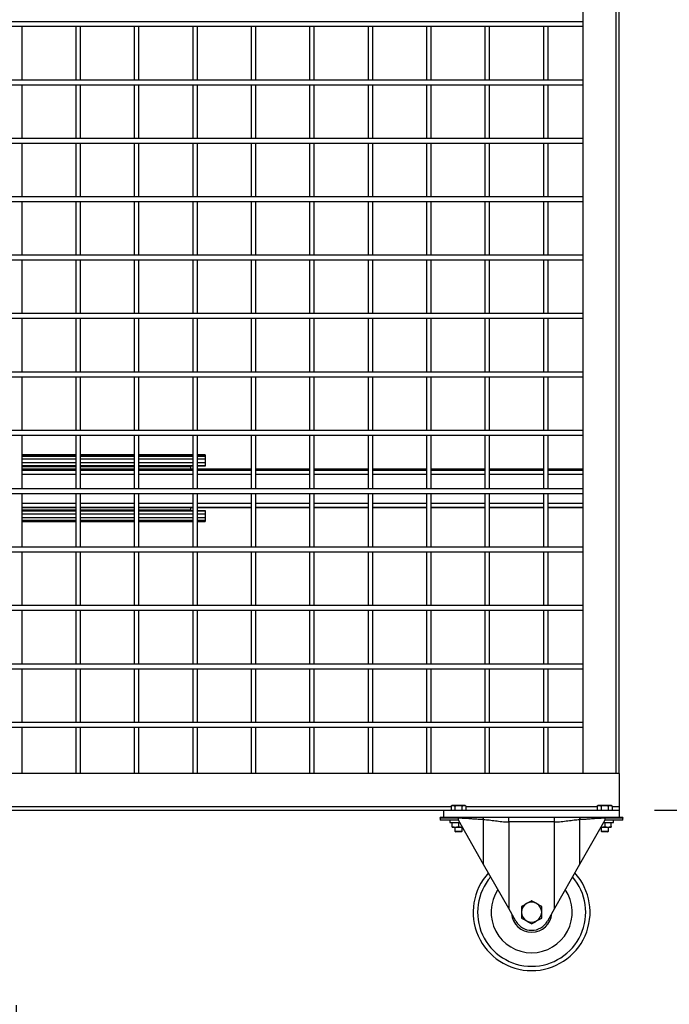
# Model space of a CAD drawing. Header units: inches. Extents: x 0.2 to 10.8, y 0.2 to 8.2.
# Tile 9 of 42: x 3.7 to 4.6, y 2 to 3.4. Entities that reach past the tile are written whole.
import ezdxf

# ---------------------------------------------------------------- set-up
doc = ezdxf.new("R2010")
doc.units = ezdxf.units.IN
doc.header["$MEASUREMENT"] = 0
doc.layers.add('DIMENSIONS', color=140, linetype='Continuous', lineweight=25)
doc.styles.add('SLDTEXTSTYLE0', font='TXT', dxfattribs={"width": 0.7})
doc.dimstyles.new('SLDDIMSTYLE0', dxfattribs={"dimtxt": 0.084961, "dimasz": 0.13, "dimexe": 0, "dimexo": 0.0625, "dimgap": 0.02124, "dimtad": 0, "dimtih": 1, "dimtoh": 1, "dimlfac": 24, "dimrnd": 1e-09, "dimzin": 12, "dimdsep": 46, "dimtxsty": 'SLDTEXTSTYLE0', "dimsah": 1, "dimcen": 0.09, "dimadec": 0, "dimazin": 3, "dimtfac": 1, "dimtofl": 0, "dimtmove": 0, "dimatfit": 3, "dimfxl": 0, "dimfrac": 2, "dimtolj": 1, "dimtzin": 12, "dimarcsym": 0})
doc.dimstyles.new('SLDDIMSTYLE1', dxfattribs={"dimtxt": 0.084961, "dimasz": 0.13, "dimexe": 0, "dimexo": 0.0625, "dimgap": 0.02124, "dimtad": 0, "dimtih": 1, "dimtoh": 1, "dimlfac": 24, "dimrnd": 1e-09, "dimzin": 4, "dimdsep": 46, "dimtxsty": 'SLDTEXTSTYLE0', "dimsah": 1, "dimcen": 0.09, "dimadec": 0, "dimazin": 1, "dimtfac": 1, "dimtmove": 0, "dimatfit": 0, "dimfxl": 0, "dimfrac": 2, "dimtolj": 1, "dimtzin": 12, "dimarcsym": 0})

# ---------------------------------------------------------------- blocks, each defined once
blk = doc.blocks.new('_D')
at = {"layer": 'DIMENSIONS'}
for p, q in [((4.6236, 5.0463), (5.124, 5.0463)), ((4.999, 5.0463), (4.999, 3.823)), ((4.8021, 3.669), (4.7736, 3.669)), ((4.7736, 3.669), (4.7736, 3.5339)), ((5.1959, 3.669), (5.2245, 3.669)), ((5.2245, 3.669), (5.2245, 3.5339)), ((4.7736, 3.5339), (4.8021, 3.5339)), ((5.2245, 3.5339), (5.1959, 3.5339)), ((4.999, 2.2955), (4.999, 3.5149)), ((4.6236, 2.2955), (5.124, 2.2955))]:
    blk.add_line(p, q, dxfattribs=at)
for points in [[(4.999, 5.0463), (4.979, 4.9163), (5.019, 4.9163)], [(4.999, 2.2955), (5.019, 2.4255), (4.979, 2.4255)]]:
    blk.add_solid(points, dxfattribs=at)
at = {"layer": 'DIMENSIONS', "char_height": 0.08333, "attachment_point": 1, "style": 'SLDTEXTSTYLE0'}
for s, insert in [('66.02', (4.8374, 3.7954)), ('1676.9', (4.8021, 3.6414))]:
    blk.add_mtext(s, dxfattribs=dict(at, insert=insert))
blk = doc.blocks.new('_D_4')
at = {"layer": 'DIMENSIONS'}
for p, q in [((3.4009, 2.0171), (3.4009, 1.7484)), ((3.7134, 2.0171), (3.7134, 1.7484)), ((3.4009, 1.8734), (3.1509, 1.8734)), ((3.7134, 1.8734), (3.9325, 1.8734)), ((4.0477, 1.8734), (4.0191, 1.8734)), ((4.0191, 1.8734), (4.0191, 1.7384)), ((4.3708, 1.8734), (4.3993, 1.8734)), ((4.3993, 1.8734), (4.3993, 1.7384)), ((4.0191, 1.7384), (4.0477, 1.7384)), ((4.3993, 1.7384), (4.3708, 1.7384))]:
    blk.add_line(p, q, dxfattribs=at)
for points in [[(3.4009, 1.8734), (3.2709, 1.8934), (3.2709, 1.8534)], [(3.7134, 1.8734), (3.8434, 1.8534), (3.8434, 1.8934)]]:
    blk.add_solid(points, dxfattribs=at)
at = {"layer": 'DIMENSIONS', "char_height": 0.08333, "attachment_point": 1, "style": 'SLDTEXTSTYLE0'}
for s, insert in [('7.50', (4.083, 1.9998)), ('190.5', (4.0477, 1.8458))]:
    blk.add_mtext(s, dxfattribs=dict(at, insert=insert))
blk = doc.blocks.new('_D_5')
at = {"layer": 'DIMENSIONS'}
for p, q in [((3.7134, 2.0171), (3.7134, 1.3894)), ((5.4322, 2.0171), (5.4322, 1.3894)), ((3.7134, 1.5144), (4.3208, 1.5144)), ((4.4359, 1.5144), (4.4074, 1.5144)), ((4.4074, 1.5144), (4.4074, 1.3793)), ((4.8298, 1.5144), (4.8583, 1.5144)), ((4.8583, 1.5144), (4.8583, 1.3793)), ((5.4322, 1.5144), (4.9449, 1.5144)), ((4.4074, 1.3793), (4.4359, 1.3793)), ((4.8583, 1.3793), (4.8298, 1.3793))]:
    blk.add_line(p, q, dxfattribs=at)
for points in [[(3.7134, 1.5144), (3.8434, 1.4944), (3.8434, 1.5344)], [(5.4322, 1.5144), (5.3022, 1.5344), (5.3022, 1.4944)]]:
    blk.add_solid(points, dxfattribs=at)
at = {"layer": 'DIMENSIONS', "char_height": 0.08333, "attachment_point": 1, "style": 'SLDTEXTSTYLE0'}
for s, insert in [('41.25', (4.4713, 1.6408)), ('1047.8', (4.4359, 1.4868))]:
    blk.add_mtext(s, dxfattribs=dict(at, insert=insert))

msp = doc.modelspace()

# ---------------------------------------------------------------- linework, layer by layer
for p, q in [((4.52147, 4.9942), (4.52147, 2.34758)), ((4.56875, 4.9942), (4.56875, 2.34758)), ((4.57355, 2.34758), (4.57355, 4.9942)), ((2.67772, 3.42049), (4.52147, 3.42049)), ((2.67772, 3.41383), (4.52147, 3.41383)), ((3.72199, 3.33716), (3.72199, 3.41383)), ((3.79866, 3.41383), (3.79866, 3.33716)), ((3.80532, 3.33716), (3.80532, 3.41383)), ((3.88199, 3.41383), (3.88199, 3.33716)), ((3.88866, 3.33716), (3.88866, 3.41383)), ((3.96532, 3.41383), (3.96532, 3.33716)), ((3.97199, 3.33716), (3.97199, 3.41383)), ((4.04866, 3.41383), (4.04866, 3.33716)), ((4.05532, 3.33716), (4.05532, 3.41383)), ((4.13199, 3.41383), (4.13199, 3.33716)), ((4.13866, 3.33716), (4.13866, 3.41383)), ((4.21532, 3.41383), (4.21532, 3.33716)), ((4.22199, 3.33716), (4.22199, 3.41383)), ((4.29866, 3.41383), (4.29866, 3.33716)), ((4.30532, 3.33716), (4.30532, 3.41383)), ((4.38199, 3.41383), (4.38199, 3.33716)), ((4.38866, 3.33716), (4.38866, 3.41383)), ((4.46532, 3.41383), (4.46532, 3.33716)), ((4.47199, 3.33716), (4.47199, 3.41383)), ((4.52147, 3.33716), (2.67772, 3.33716)), ((2.67772, 3.33049), (4.52147, 3.33049)), ((3.72199, 3.25383), (3.72199, 3.33049)), ((3.79866, 3.33049), (3.79866, 3.25383)), ((3.80532, 3.25383), (3.80532, 3.33049)), ((3.88199, 3.33049), (3.88199, 3.25383)), ((3.88866, 3.25383), (3.88866, 3.33049)), ((3.96532, 3.33049), (3.96532, 3.25383)), ((3.97199, 3.25383), (3.97199, 3.33049)), ((4.04866, 3.33049), (4.04866, 3.25383)), ((4.05532, 3.25383), (4.05532, 3.33049)), ((4.13199, 3.33049), (4.13199, 3.25383)), ((4.13866, 3.25383), (4.13866, 3.33049)), ((4.21532, 3.33049), (4.21532, 3.25383)), ((4.22199, 3.25383), (4.22199, 3.33049)), ((4.29866, 3.33049), (4.29866, 3.25383)), ((4.30532, 3.25383), (4.30532, 3.33049)), ((4.38199, 3.33049), (4.38199, 3.25383)), ((4.38866, 3.25383), (4.38866, 3.33049)), ((4.46532, 3.33049), (4.46532, 3.25383)), ((4.47199, 3.25383), (4.47199, 3.33049)), ((4.52147, 3.25383), (2.67772, 3.25383)), ((2.67772, 3.24716), (4.52147, 3.24716)), ((3.72199, 3.17049), (3.72199, 3.24716)), ((3.79866, 3.24716), (3.79866, 3.17049)), ((3.80532, 3.17049), (3.80532, 3.24716)), ((3.88199, 3.24716), (3.88199, 3.17049)), ((3.88866, 3.17049), (3.88866, 3.24716)), ((3.96532, 3.24716), (3.96532, 3.17049)), ((3.97199, 3.17049), (3.97199, 3.24716)), ((4.04866, 3.24716), (4.04866, 3.17049)), ((4.05532, 3.17049), (4.05532, 3.24716)), ((4.13199, 3.24716), (4.13199, 3.17049)), ((4.13866, 3.17049), (4.13866, 3.24716)), ((4.21532, 3.24716), (4.21532, 3.17049)), ((4.22199, 3.17049), (4.22199, 3.24716)), ((4.29866, 3.24716), (4.29866, 3.17049)), ((4.30532, 3.17049), (4.30532, 3.24716)), ((4.38199, 3.24716), (4.38199, 3.17049)), ((4.38866, 3.17049), (4.38866, 3.24716)), ((4.46532, 3.24716), (4.46532, 3.17049)), ((4.47199, 3.17049), (4.47199, 3.24716)), ((4.52147, 3.17049), (2.67772, 3.17049)), ((2.67772, 3.16383), (4.52147, 3.16383)), ((3.72199, 3.08716), (3.72199, 3.16383)), ((3.79866, 3.16383), (3.79866, 3.08716)), ((3.80532, 3.08716), (3.80532, 3.16383)), ((3.88199, 3.16383), (3.88199, 3.08716)), ((3.88866, 3.08716), (3.88866, 3.16383)), ((3.96532, 3.16383), (3.96532, 3.08716)), ((3.97199, 3.08716), (3.97199, 3.16383)), ((4.04866, 3.16383), (4.04866, 3.08716)), ((4.05532, 3.08716), (4.05532, 3.16383)), ((4.13199, 3.16383), (4.13199, 3.08716)), ((4.13866, 3.08716), (4.13866, 3.16383)), ((4.21532, 3.16383), (4.21532, 3.08716)), ((4.22199, 3.08716), (4.22199, 3.16383)), ((4.29866, 3.16383), (4.29866, 3.08716)), ((4.30532, 3.08716), (4.30532, 3.16383)), ((4.38199, 3.16383), (4.38199, 3.08716)), ((4.38866, 3.08716), (4.38866, 3.16383)), ((4.46532, 3.16383), (4.46532, 3.08716)), ((4.47199, 3.08716), (4.47199, 3.16383)), ((4.52147, 3.08716), (2.67772, 3.08716)), ((2.67772, 3.08049), (4.52147, 3.08049)), ((3.72199, 3.00383), (3.72199, 3.08049)), ((3.79866, 3.08049), (3.79866, 3.00383)), ((3.80532, 3.00383), (3.80532, 3.08049)), ((3.88199, 3.08049), (3.88199, 3.00383)), ((3.88866, 3.00383), (3.88866, 3.08049)), ((3.96532, 3.08049), (3.96532, 3.00383)), ((3.97199, 3.00383), (3.97199, 3.08049)), ((4.04866, 3.08049), (4.04866, 3.00383)), ((4.05532, 3.00383), (4.05532, 3.08049)), ((4.13199, 3.08049), (4.13199, 3.00383)), ((4.13866, 3.00383), (4.13866, 3.08049)), ((4.21532, 3.08049), (4.21532, 3.00383)), ((4.22199, 3.00383), (4.22199, 3.08049)), ((4.29866, 3.08049), (4.29866, 3.00383)), ((4.30532, 3.00383), (4.30532, 3.08049)), ((4.38199, 3.08049), (4.38199, 3.00383)), ((4.38866, 3.00383), (4.38866, 3.08049)), ((4.46532, 3.08049), (4.46532, 3.00383)), ((4.47199, 3.00383), (4.47199, 3.08049)), ((4.52147, 3.00383), (2.67772, 3.00383)), ((2.67772, 2.99716), (4.52147, 2.99716)), ((3.72199, 2.92049), (3.72199, 2.99716)), ((3.79866, 2.99716), (3.79866, 2.92049)), ((3.80532, 2.92049), (3.80532, 2.99716)), ((3.88199, 2.99716), (3.88199, 2.92049)), ((3.88866, 2.92049), (3.88866, 2.99716)), ((3.96532, 2.99716), (3.96532, 2.92049)), ((3.97199, 2.92049), (3.97199, 2.99716)), ((4.04866, 2.99716), (4.04866, 2.92049)), ((4.05532, 2.92049), (4.05532, 2.99716)), ((4.13199, 2.99716), (4.13199, 2.92049)), ((4.13866, 2.92049), (4.13866, 2.99716)), ((4.21532, 2.99716), (4.21532, 2.92049)), ((4.22199, 2.92049), (4.22199, 2.99716)), ((4.29866, 2.99716), (4.29866, 2.92049)), ((4.30532, 2.92049), (4.30532, 2.99716)), ((4.38199, 2.99716), (4.38199, 2.92049)), ((4.38866, 2.92049), (4.38866, 2.99716)), ((4.46532, 2.99716), (4.46532, 2.92049)), ((4.47199, 2.92049), (4.47199, 2.99716)), ((4.52147, 2.92049), (2.67772, 2.92049)), ((2.67772, 2.91383), (4.52147, 2.91383)), ((3.72199, 2.83716), (3.72199, 2.91383)), ((3.79866, 2.91383), (3.79866, 2.83716)), ((3.80532, 2.83716), (3.80532, 2.91383)), ((3.88199, 2.91383), (3.88199, 2.83716)), ((3.88866, 2.83716), (3.88866, 2.91383)), ((3.96532, 2.91383), (3.96532, 2.83716)), ((3.97199, 2.83716), (3.97199, 2.91383)), ((4.04866, 2.91383), (4.04866, 2.83716)), ((4.05532, 2.83716), (4.05532, 2.91383)), ((4.13199, 2.91383), (4.13199, 2.83716)), ((4.13866, 2.83716), (4.13866, 2.91383)), ((4.21532, 2.91383), (4.21532, 2.83716)), ((4.22199, 2.83716), (4.22199, 2.91383)), ((4.29866, 2.91383), (4.29866, 2.83716)), ((4.30532, 2.83716), (4.30532, 2.91383)), ((4.38199, 2.91383), (4.38199, 2.83716)), ((4.38866, 2.83716), (4.38866, 2.91383)), ((4.46532, 2.91383), (4.46532, 2.83716)), ((4.47199, 2.83716), (4.47199, 2.91383)), ((4.52147, 2.83716), (2.67772, 2.83716)), ((2.67772, 2.83049), (4.52147, 2.83049)), ((3.72199, 2.75383), (3.72199, 2.83049)), ((3.79866, 2.83049), (3.79866, 2.75383)), ((3.80532, 2.75383), (3.80532, 2.83049)), ((3.88199, 2.83049), (3.88199, 2.75383)), ((3.88866, 2.75383), (3.88866, 2.83049)), ((3.96532, 2.83049), (3.96532, 2.75383)), ((3.97199, 2.75383), (3.97199, 2.83049)), ((4.04866, 2.83049), (4.04866, 2.75383)), ((4.05532, 2.75383), (4.05532, 2.83049)), ((4.13199, 2.83049), (4.13199, 2.75383)), ((4.13866, 2.75383), (4.13866, 2.83049)), ((4.21532, 2.83049), (4.21532, 2.75383)), ((4.22199, 2.75383), (4.22199, 2.83049)), ((4.29866, 2.83049), (4.29866, 2.75383)), ((4.30532, 2.75383), (4.30532, 2.83049)), ((4.38199, 2.83049), (4.38199, 2.75383)), ((4.38866, 2.75383), (4.38866, 2.83049)), ((4.46532, 2.83049), (4.46532, 2.75383)), ((4.47199, 2.75383), (4.47199, 2.83049)), ((3.79866, 2.80214), (3.72199, 2.80214)), ((3.72199, 2.80063), (3.79866, 2.80063)), ((3.79866, 2.80043), (3.72199, 2.80043)), ((3.72199, 2.79677), (3.79866, 2.79677)), ((3.88199, 2.80214), (3.80532, 2.80214)), ((3.80532, 2.80063), (3.88199, 2.80063)), ((3.88199, 2.80043), (3.80532, 2.80043)), ((3.80532, 2.79677), (3.88199, 2.79677)), ((3.96532, 2.80214), (3.88866, 2.80214)), ((3.88866, 2.80063), (3.96532, 2.80063)), ((3.96532, 2.80043), (3.88866, 2.80043)), ((3.88866, 2.79677), (3.96532, 2.79677)), ((3.98303, 2.80214), (3.97199, 2.80214)), ((3.97199, 2.80063), (3.98303, 2.80063)), ((3.98303, 2.80043), (3.97199, 2.80043)), ((3.97199, 2.79677), (3.98303, 2.79677)), ((3.98303, 2.80214), (3.98303, 2.80063)), ((3.98303, 2.80063), (3.98303, 2.80043)), ((3.98303, 2.80043), (3.98303, 2.79677)), ((3.98303, 2.79677), (3.98303, 2.79085)), ((3.79866, 2.79085), (3.72199, 2.79085)), ((3.72199, 2.78716), (3.79866, 2.78716)), ((3.72199, 2.78691), (3.76892, 2.78691)), ((3.72199, 2.78588), (3.79866, 2.78588)), ((3.72199, 2.782), (3.79866, 2.782)), ((3.79866, 2.78195), (3.72199, 2.78195)), ((3.78093, 2.78588), (3.78037, 2.78716)), ((3.78051, 2.78691), (3.79866, 2.78691)), ((3.88199, 2.79085), (3.80532, 2.79085)), ((3.80532, 2.78716), (3.88199, 2.78716)), ((3.80532, 2.78691), (3.81059, 2.78691)), ((3.80532, 2.78588), (3.88199, 2.78588)), ((3.80532, 2.782), (3.88199, 2.782)), ((3.88199, 2.78195), (3.80532, 2.78195)), ((3.8226, 2.78588), (3.82204, 2.78716)), ((3.82217, 2.78691), (3.85225, 2.78691)), ((3.86426, 2.78588), (3.86371, 2.78716)), ((3.86384, 2.78691), (3.88199, 2.78691)), ((3.96532, 2.79085), (3.88866, 2.79085)), ((3.88866, 2.78716), (3.96532, 2.78716)), ((3.88866, 2.78691), (3.89392, 2.78691)), ((3.88866, 2.78588), (3.96219, 2.78588)), ((3.88866, 2.782), (3.96219, 2.782)), ((3.96532, 2.78195), (3.88866, 2.78195)), ((3.90593, 2.78588), (3.90537, 2.78716)), ((3.90551, 2.78691), (3.93559, 2.78691)), ((3.9476, 2.78588), (3.94704, 2.78716)), ((3.94717, 2.78691), (3.96532, 2.78691)), ((3.96532, 2.78621), (3.96219, 2.78621)), ((3.96219, 2.78621), (3.96219, 2.78588)), ((3.96219, 2.78588), (3.96219, 2.782)), ((3.96219, 2.782), (3.96219, 2.78195)), ((3.98303, 2.79085), (3.97199, 2.79085)), ((3.97199, 2.78716), (3.98303, 2.78716)), ((3.97199, 2.78691), (3.98303, 2.78691)), ((3.98303, 2.78621), (3.97199, 2.78621)), ((4.04866, 2.78195), (3.97199, 2.78195)), ((3.98303, 2.79085), (3.98303, 2.78716)), ((3.98303, 2.78716), (3.98303, 2.78691)), ((3.98303, 2.78663), (3.98303, 2.78621)), ((4.13199, 2.78195), (4.05532, 2.78195)), ((4.21532, 2.78195), (4.13866, 2.78195)), ((4.29866, 2.78195), (4.22199, 2.78195)), ((4.38199, 2.78195), (4.30532, 2.78195)), ((4.46532, 2.78195), (4.38866, 2.78195)), ((4.52147, 2.78195), (4.47199, 2.78195)), ((3.79866, 2.77987), (3.72199, 2.77987)), ((3.72199, 2.77476), (3.79866, 2.77476)), ((3.88199, 2.77987), (3.80532, 2.77987)), ((3.80532, 2.77476), (3.88199, 2.77476)), ((3.96532, 2.77987), (3.88866, 2.77987)), ((3.88866, 2.77476), (3.96532, 2.77476)), ((4.04866, 2.77987), (3.97199, 2.77987)), ((3.97199, 2.77476), (4.04866, 2.77476)), ((4.13199, 2.77987), (4.05532, 2.77987)), ((4.05532, 2.77476), (4.13199, 2.77476)), ((4.21532, 2.77987), (4.13866, 2.77987)), ((4.13866, 2.77476), (4.21532, 2.77476)), ((4.29866, 2.77987), (4.22199, 2.77987)), ((4.22199, 2.77476), (4.29866, 2.77476)), ((4.38199, 2.77987), (4.30532, 2.77987)), ((4.30532, 2.77476), (4.38199, 2.77476)), ((4.46532, 2.77987), (4.38866, 2.77987)), ((4.38866, 2.77476), (4.46532, 2.77476)), ((4.52147, 2.77987), (4.47199, 2.77987)), ((4.47199, 2.77476), (4.52147, 2.77476)), ((4.52147, 2.75383), (2.67772, 2.75383)), ((2.67772, 2.74716), (4.52147, 2.74716)), ((3.72199, 2.67049), (3.72199, 2.74716)), ((3.79866, 2.74716), (3.79866, 2.67049)), ((3.80532, 2.67049), (3.80532, 2.74716)), ((3.88199, 2.74716), (3.88199, 2.67049)), ((3.88866, 2.67049), (3.88866, 2.74716)), ((3.96532, 2.74716), (3.96532, 2.67049)), ((3.97199, 2.67049), (3.97199, 2.74716)), ((4.04866, 2.74716), (4.04866, 2.67049)), ((4.05532, 2.67049), (4.05532, 2.74716)), ((4.13199, 2.74716), (4.13199, 2.67049)), ((4.13866, 2.67049), (4.13866, 2.74716)), ((4.21532, 2.74716), (4.21532, 2.67049)), ((4.22199, 2.67049), (4.22199, 2.74716)), ((4.29866, 2.74716), (4.29866, 2.67049)), ((4.30532, 2.67049), (4.30532, 2.74716)), ((4.38199, 2.74716), (4.38199, 2.67049)), ((4.38866, 2.67049), (4.38866, 2.74716)), ((4.46532, 2.74716), (4.46532, 2.67049)), ((4.47199, 2.67049), (4.47199, 2.74716)), ((3.79866, 2.73289), (3.72199, 2.73289)), ((3.72199, 2.72778), (3.79866, 2.72778)), ((3.72199, 2.72728), (3.79866, 2.72728)), ((3.79866, 2.72723), (3.72199, 2.72723)), ((3.88199, 2.73289), (3.80532, 2.73289)), ((3.80532, 2.72778), (3.88199, 2.72778)), ((3.80532, 2.72728), (3.88199, 2.72728)), ((3.88199, 2.72723), (3.80532, 2.72723)), ((3.96532, 2.73289), (3.88866, 2.73289)), ((3.88866, 2.72778), (3.96532, 2.72778)), ((3.88866, 2.72728), (3.96532, 2.72728)), ((3.96219, 2.72723), (3.88866, 2.72723)), ((3.96219, 2.72728), (3.96219, 2.72723)), ((3.96219, 2.72723), (3.96219, 2.72336)), ((4.04866, 2.73289), (3.97199, 2.73289)), ((3.97199, 2.72778), (4.04866, 2.72778)), ((3.97199, 2.72728), (4.04866, 2.72728)), ((4.13199, 2.73289), (4.05532, 2.73289)), ((4.05532, 2.72778), (4.13199, 2.72778)), ((4.05532, 2.72728), (4.13199, 2.72728)), ((4.21532, 2.73289), (4.13866, 2.73289)), ((4.13866, 2.72778), (4.21532, 2.72778)), ((4.13866, 2.72728), (4.21532, 2.72728)), ((4.29866, 2.73289), (4.22199, 2.73289)), ((4.22199, 2.72778), (4.29866, 2.72778)), ((4.22199, 2.72728), (4.29866, 2.72728)), ((4.38199, 2.73289), (4.30532, 2.73289)), ((4.30532, 2.72778), (4.38199, 2.72778)), ((4.30532, 2.72728), (4.38199, 2.72728)), ((4.46532, 2.73289), (4.38866, 2.73289)), ((4.38866, 2.72778), (4.46532, 2.72778)), ((4.38866, 2.72728), (4.46532, 2.72728)), ((4.52147, 2.73289), (4.47199, 2.73289)), ((4.47199, 2.72778), (4.52147, 2.72778)), ((4.47199, 2.72728), (4.52147, 2.72728)), ((3.79866, 2.72336), (3.72199, 2.72336)), ((3.72199, 2.72233), (3.76892, 2.72233)), ((3.79866, 2.72208), (3.72199, 2.72208)), ((3.72199, 2.71838), (3.79866, 2.71838)), ((3.79866, 2.71247), (3.72199, 2.71247)), ((3.78037, 2.72208), (3.78093, 2.72336)), ((3.78051, 2.72233), (3.79866, 2.72233)), ((3.88199, 2.72336), (3.80532, 2.72336)), ((3.80532, 2.72233), (3.81059, 2.72233)), ((3.88199, 2.72208), (3.80532, 2.72208)), ((3.80532, 2.71838), (3.88199, 2.71838)), ((3.88199, 2.71247), (3.80532, 2.71247)), ((3.82204, 2.72208), (3.8226, 2.72336)), ((3.82217, 2.72233), (3.85225, 2.72233)), ((3.86371, 2.72208), (3.86426, 2.72336)), ((3.86384, 2.72233), (3.88199, 2.72233)), ((3.96219, 2.72336), (3.88866, 2.72336)), ((3.88866, 2.72233), (3.89392, 2.72233)), ((3.96532, 2.72208), (3.88866, 2.72208)), ((3.88866, 2.71838), (3.96532, 2.71838)), ((3.96532, 2.71247), (3.88866, 2.71247)), ((3.90537, 2.72208), (3.90593, 2.72336)), ((3.90551, 2.72233), (3.93559, 2.72233)), ((3.94704, 2.72208), (3.9476, 2.72336)), ((3.94717, 2.72233), (3.96532, 2.72233)), ((3.96219, 2.72336), (3.96219, 2.72302)), ((3.96219, 2.72302), (3.96532, 2.72302)), ((3.97199, 2.72302), (3.98303, 2.72302)), ((3.97199, 2.72233), (3.98303, 2.72233)), ((3.98303, 2.72208), (3.97199, 2.72208)), ((3.97199, 2.71838), (3.98303, 2.71838)), ((3.98303, 2.71247), (3.97199, 2.71247)), ((3.98303, 2.72302), (3.98303, 2.72262)), ((3.98303, 2.72233), (3.98303, 2.72208)), ((3.98303, 2.72208), (3.98303, 2.71838)), ((3.98303, 2.71838), (3.98303, 2.71247)), ((3.98303, 2.71247), (3.98303, 2.7088)), ((3.72199, 2.7088), (3.79866, 2.7088)), ((3.79866, 2.7086), (3.72199, 2.7086)), ((3.72199, 2.7071), (3.79866, 2.7071)), ((3.80532, 2.7088), (3.88199, 2.7088)), ((3.88199, 2.7086), (3.80532, 2.7086)), ((3.80532, 2.7071), (3.88199, 2.7071)), ((3.88866, 2.7088), (3.96532, 2.7088)), ((3.96532, 2.7086), (3.88866, 2.7086)), ((3.88866, 2.7071), (3.96532, 2.7071)), ((3.97199, 2.7088), (3.98303, 2.7088)), ((3.98303, 2.7086), (3.97199, 2.7086)), ((3.97199, 2.7071), (3.98303, 2.7071)), ((3.98303, 2.7088), (3.98303, 2.7086)), ((3.98303, 2.7086), (3.98303, 2.7071)), ((4.52147, 2.67049), (2.67772, 2.67049)), ((2.67772, 2.66383), (4.52147, 2.66383)), ((3.72199, 2.58716), (3.72199, 2.66383)), ((3.79866, 2.66383), (3.79866, 2.58716)), ((3.80532, 2.58716), (3.80532, 2.66383)), ((3.88199, 2.66383), (3.88199, 2.58716)), ((3.88866, 2.58716), (3.88866, 2.66383)), ((3.96532, 2.66383), (3.96532, 2.58716)), ((3.97199, 2.58716), (3.97199, 2.66383)), ((4.04866, 2.66383), (4.04866, 2.58716)), ((4.05532, 2.58716), (4.05532, 2.66383)), ((4.13199, 2.66383), (4.13199, 2.58716)), ((4.13866, 2.58716), (4.13866, 2.66383)), ((4.21532, 2.66383), (4.21532, 2.58716)), ((4.22199, 2.58716), (4.22199, 2.66383)), ((4.29866, 2.66383), (4.29866, 2.58716)), ((4.30532, 2.58716), (4.30532, 2.66383)), ((4.38199, 2.66383), (4.38199, 2.58716)), ((4.38866, 2.58716), (4.38866, 2.66383)), ((4.46532, 2.66383), (4.46532, 2.58716)), ((4.47199, 2.58716), (4.47199, 2.66383)), ((4.52147, 2.58716), (2.67772, 2.58716)), ((2.67772, 2.58049), (4.52147, 2.58049)), ((3.72199, 2.50383), (3.72199, 2.58049)), ((3.79866, 2.58049), (3.79866, 2.50383)), ((3.80532, 2.50383), (3.80532, 2.58049)), ((3.88199, 2.58049), (3.88199, 2.50383)), ((3.88866, 2.50383), (3.88866, 2.58049)), ((3.96532, 2.58049), (3.96532, 2.50383)), ((3.97199, 2.50383), (3.97199, 2.58049)), ((4.04866, 2.58049), (4.04866, 2.50383)), ((4.05532, 2.50383), (4.05532, 2.58049)), ((4.13199, 2.58049), (4.13199, 2.50383)), ((4.13866, 2.50383), (4.13866, 2.58049)), ((4.21532, 2.58049), (4.21532, 2.50383)), ((4.22199, 2.50383), (4.22199, 2.58049)), ((4.29866, 2.58049), (4.29866, 2.50383)), ((4.30532, 2.50383), (4.30532, 2.58049)), ((4.38199, 2.58049), (4.38199, 2.50383)), ((4.38866, 2.50383), (4.38866, 2.58049)), ((4.46532, 2.58049), (4.46532, 2.50383)), ((4.47199, 2.50383), (4.47199, 2.58049)), ((4.52147, 2.50383), (2.67772, 2.50383)), ((2.67772, 2.49716), (4.52147, 2.49716)), ((3.72199, 2.42049), (3.72199, 2.49716)), ((3.79866, 2.49716), (3.79866, 2.42049)), ((3.80532, 2.42049), (3.80532, 2.49716)), ((3.88199, 2.49716), (3.88199, 2.42049)), ((3.88866, 2.42049), (3.88866, 2.49716)), ((3.96532, 2.49716), (3.96532, 2.42049)), ((3.97199, 2.42049), (3.97199, 2.49716)), ((4.04866, 2.49716), (4.04866, 2.42049)), ((4.05532, 2.42049), (4.05532, 2.49716)), ((4.13199, 2.49716), (4.13199, 2.42049)), ((4.13866, 2.42049), (4.13866, 2.49716)), ((4.21532, 2.49716), (4.21532, 2.42049)), ((4.22199, 2.42049), (4.22199, 2.49716)), ((4.29866, 2.49716), (4.29866, 2.42049)), ((4.30532, 2.42049), (4.30532, 2.49716)), ((4.38199, 2.49716), (4.38199, 2.42049)), ((4.38866, 2.42049), (4.38866, 2.49716)), ((4.46532, 2.49716), (4.46532, 2.42049)), ((4.47199, 2.42049), (4.47199, 2.49716)), ((4.52147, 2.42049), (2.67772, 2.42049)), ((2.67772, 2.41383), (4.52147, 2.41383)), ((3.72199, 2.34758), (3.72199, 2.41383)), ((3.79866, 2.41383), (3.79866, 2.34758)), ((3.80532, 2.34758), (3.80532, 2.41383)), ((3.88199, 2.41383), (3.88199, 2.34758)), ((3.88866, 2.34758), (3.88866, 2.41383)), ((3.96532, 2.41383), (3.96532, 2.34758)), ((3.97199, 2.34758), (3.97199, 2.41383)), ((4.04866, 2.41383), (4.04866, 2.34758)), ((4.05532, 2.34758), (4.05532, 2.41383)), ((4.13199, 2.41383), (4.13199, 2.34758)), ((4.13866, 2.34758), (4.13866, 2.41383)), ((4.21532, 2.41383), (4.21532, 2.34758)), ((4.22199, 2.34758), (4.22199, 2.41383)), ((4.29866, 2.41383), (4.29866, 2.34758)), ((4.30532, 2.34758), (4.30532, 2.41383)), ((4.38199, 2.41383), (4.38199, 2.34758)), ((4.38866, 2.34758), (4.38866, 2.41383)), ((4.46532, 2.41383), (4.46532, 2.34758)), ((4.47199, 2.34758), (4.47199, 2.41383)), ((4.57355, 2.34758), (2.62564, 2.34758)), ((4.57355, 2.34758), (4.57355, 2.30029)), ((4.33386, 2.30029), (2.62564, 2.30029)), ((2.62564, 2.29549), (4.32355, 2.29549)), ((4.32355, 2.29549), (4.57355, 2.29549)), ((4.32355, 2.28508), (4.32355, 2.29549)), ((4.33527, 2.302), (4.33386, 2.30119)), ((4.33386, 2.30119), (4.33386, 2.29549)), ((4.33649, 2.302), (4.33527, 2.302)), ((4.34439, 2.302), (4.33649, 2.302)), ((4.33912, 2.30119), (4.33912, 2.29549)), ((4.35228, 2.302), (4.34439, 2.302)), ((4.34965, 2.29549), (4.34965, 2.30119)), ((4.3535, 2.302), (4.35228, 2.302)), ((4.35491, 2.30119), (4.3535, 2.302)), ((4.35491, 2.30119), (4.35491, 2.29549)), ((4.54219, 2.30029), (4.35491, 2.30029)), ((4.5436, 2.302), (4.54219, 2.30119)), ((4.54219, 2.30119), (4.54219, 2.29549)), ((4.54482, 2.302), (4.5436, 2.302)), ((4.55272, 2.302), (4.54482, 2.302)), ((4.54746, 2.30119), (4.54746, 2.29549)), ((4.56061, 2.302), (4.55272, 2.302)), ((4.55798, 2.29549), (4.55798, 2.30119)), ((4.56183, 2.302), (4.56061, 2.302)), ((4.56324, 2.30119), (4.56183, 2.302)), ((4.56324, 2.30119), (4.56324, 2.29549)), ((4.57355, 2.30029), (4.56324, 2.30029)), ((4.57355, 2.30029), (4.57355, 2.29549)), ((4.57355, 2.29549), (4.57355, 2.28508)), ((4.31834, 2.28377), (4.31834, 2.28508)), ((4.34439, 2.28508), (4.31834, 2.28508)), ((4.34439, 2.28377), (4.31834, 2.28377)), ((4.31834, 2.28377), (4.31834, 2.28091)), ((4.34439, 2.28091), (4.31834, 2.28091)), ((4.33202, 2.28091), (4.33202, 2.27749)), ((4.33202, 2.27749), (4.34632, 2.27749)), ((4.33527, 2.27196), (4.33527, 2.27749)), ((4.34439, 2.28508), (4.34439, 2.28377)), ((4.34439, 2.28091), (4.34439, 2.28377)), ((4.38016, 2.2179), (4.34439, 2.28091)), ((4.34439, 2.27749), (4.34439, 2.27196)), ((4.51875, 2.28508), (4.37835, 2.28508)), ((4.38016, 2.2179), (4.38016, 2.28182)), ((4.41593, 2.27857), (4.41593, 2.28508)), ((4.41593, 2.27857), (4.41593, 2.15489)), ((4.48117, 2.27857), (4.41593, 2.27857)), ((4.48117, 2.27857), (4.48117, 2.28508)), ((4.48117, 2.15489), (4.48117, 2.27857)), ((4.51694, 2.28182), (4.51694, 2.2179)), ((4.55272, 2.28091), (4.51694, 2.2179)), ((4.55078, 2.27749), (4.56509, 2.27749)), ((4.55272, 2.28508), (4.55272, 2.28377)), ((4.57876, 2.28508), (4.55272, 2.28508)), ((4.55272, 2.28377), (4.55272, 2.28091)), ((4.57876, 2.28377), (4.55272, 2.28377)), ((4.57876, 2.28091), (4.55272, 2.28091)), ((4.55272, 2.27749), (4.55272, 2.27196)), ((4.56183, 2.27196), (4.56183, 2.27749)), ((4.56509, 2.27749), (4.56509, 2.28091)), ((4.57876, 2.28508), (4.57876, 2.28377)), ((4.57876, 2.28091), (4.57876, 2.28377)), ((4.33527, 2.27114), (4.33983, 2.27114)), ((4.33913, 2.27114), (4.33913, 2.26549)), ((4.33913, 2.26549), (4.34038, 2.26424)), ((4.33913, 2.26549), (4.34964, 2.26549)), ((4.33983, 2.27114), (4.34894, 2.27114)), ((4.34839, 2.26424), (4.34038, 2.26424)), ((4.34839, 2.26424), (4.34964, 2.26549)), ((4.34894, 2.27114), (4.34984, 2.2713)), ((4.34894, 2.27114), (4.34993, 2.27114)), ((4.34964, 2.26549), (4.34964, 2.27114)), ((4.54717, 2.27114), (4.54816, 2.27114)), ((4.54726, 2.2713), (4.54816, 2.27114)), ((4.54747, 2.27114), (4.54747, 2.26549)), ((4.54747, 2.26549), (4.54872, 2.26424)), ((4.54747, 2.26549), (4.55797, 2.26549)), ((4.54816, 2.27114), (4.55728, 2.27114)), ((4.55672, 2.26424), (4.54872, 2.26424)), ((4.55672, 2.26424), (4.55797, 2.26549)), ((4.55728, 2.27114), (4.56183, 2.27114)), ((4.55797, 2.26549), (4.55797, 2.27114)), ((4.41593, 2.15489), (4.38016, 2.2179)), ((4.51694, 2.2179), (4.48117, 2.15489)), ((4.42613, 2.13693), (4.41593, 2.15489)), ((4.48117, 2.15489), (4.47097, 2.13693))]:
    msp.add_line(p, q)
at = {"flags": 128}
for points in [[(3.76905, 2.78716), (3.76885, 2.78676), (3.7685, 2.78588)], [(3.81072, 2.78716), (3.81051, 2.78676), (3.81016, 2.78588)], [(3.85239, 2.78716), (3.85218, 2.78676), (3.85183, 2.78588)], [(3.89405, 2.78716), (3.89385, 2.78676), (3.8935, 2.78588)], [(3.93572, 2.78716), (3.93551, 2.78676), (3.93516, 2.78588)], [(3.7685, 2.72336), (3.76885, 2.72247), (3.76905, 2.72208)], [(3.81016, 2.72336), (3.81051, 2.72247), (3.81072, 2.72208)], [(3.85183, 2.72336), (3.85218, 2.72247), (3.85239, 2.72208)], [(3.8935, 2.72336), (3.89385, 2.72247), (3.89405, 2.72208)], [(3.93516, 2.72336), (3.93551, 2.72247), (3.93572, 2.72208)]]:
    msp.add_lwpolyline(points, dxfattribs=at)
for centre, radius, start, end in [((4.51978, 2.2823), 0.00288, 104.9746, 189.56058), ((4.44855, 2.14966), 0.08333, 137.60817, 270), ((4.44855, 2.14966), 0.08333, 270, 42.39183), ((4.44855, 2.14966), 0.07708, 139.12627, 270), ((4.44855, 2.14966), 0.07708, 270, 40.87373), ((4.44855, 2.14966), 0.05781, 146.07047, 270), ((4.44855, 2.14966), 0.05781, 270, 33.92953), ((4.44855, 2.14966), 0.01432, 60, 120), ((4.44855, 2.14966), 0.01432, 120, 180), ((4.44855, 2.14966), 0.01432, 180, 240), ((4.44855, 2.14966), 0.01432, 0, 60), ((4.44855, 2.14966), 0.01432, 300, 0), ((4.44855, 2.14966), 0.02865, 183.74466, 270), ((4.44855, 2.14966), 0.02578, 209.5866, 330.4134), ((4.44855, 2.14966), 0.01432, 240, 300), ((4.44855, 2.14966), 0.02865, 270, 356.25534)]:
    msp.add_arc(centre, radius, start, end)
for points in [[(4.33386, 2.30119), (4.33472, 2.30168), (4.33559, 2.302), (4.33649, 2.302)], [(4.33649, 2.302), (4.33739, 2.302), (4.33826, 2.30168), (4.33912, 2.30119)], [(4.33912, 2.30119), (4.34084, 2.30168), (4.34259, 2.302), (4.34439, 2.302)], [(4.34439, 2.302), (4.34618, 2.302), (4.34793, 2.30168), (4.34965, 2.30119)], [(4.34965, 2.30119), (4.35051, 2.30168), (4.35138, 2.302), (4.35228, 2.302)], [(4.35228, 2.302), (4.35318, 2.302), (4.35405, 2.30168), (4.35491, 2.30119)], [(4.54219, 2.30119), (4.54305, 2.30168), (4.54393, 2.302), (4.54482, 2.302)], [(4.54482, 2.302), (4.54572, 2.302), (4.5466, 2.30168), (4.54746, 2.30119)], [(4.54746, 2.30119), (4.54918, 2.30168), (4.55092, 2.302), (4.55272, 2.302)], [(4.55272, 2.302), (4.55451, 2.302), (4.55626, 2.30168), (4.55798, 2.30119)], [(4.55798, 2.30119), (4.55884, 2.30168), (4.55971, 2.302), (4.56061, 2.302)], [(4.56061, 2.302), (4.56151, 2.302), (4.56238, 2.30168), (4.56324, 2.30119)], [(4.33527, 2.27196), (4.33676, 2.27146), (4.33827, 2.27114), (4.33983, 2.27114)], [(4.33527, 2.27114), (4.33527, 2.27114), (4.33527, 2.27146), (4.33527, 2.27196)], [(4.33983, 2.27114), (4.34138, 2.27114), (4.3429, 2.27146), (4.34439, 2.27196)], [(4.34439, 2.27196), (4.34587, 2.27146), (4.34739, 2.27114), (4.34894, 2.27114)], [(4.54816, 2.27114), (4.54972, 2.27114), (4.55123, 2.27146), (4.55272, 2.27196)], [(4.55272, 2.27196), (4.55421, 2.27146), (4.55572, 2.27114), (4.55728, 2.27114)], [(4.55728, 2.27114), (4.55883, 2.27114), (4.56034, 2.27146), (4.56183, 2.27196)], [(4.56183, 2.27196), (4.56183, 2.27146), (4.56183, 2.27114), (4.56183, 2.27114)]]:
    msp.add_open_spline(points, degree=3)
for points, knots in [([(4.37807, 2.28508), (4.37573, 2.28508), (4.3733, 2.28508), (4.36817, 2.28508), (4.36548, 2.28508), (4.35981, 2.28508), (4.35684, 2.28508), (4.35071, 2.28508), (4.34755, 2.28508), (4.34439, 2.28508)], [0, 0, 0, 0, 0.25, 0.25, 0.5, 0.5, 0.75, 0.75, 1, 1, 1, 1]), ([(4.38016, 2.28182), (4.37994, 2.28182), (4.37948, 2.28182), (4.37878, 2.28183), (4.37806, 2.28185), (4.3773, 2.28187), (4.37652, 2.2819), (4.37572, 2.28193), (4.37488, 2.28197), (4.37402, 2.28202), (4.37313, 2.28207), (4.37136, 2.28218), (4.36818, 2.28242), (4.36398, 2.28275), (4.3599, 2.28307), (4.35676, 2.2833), (4.3543, 2.28346), (4.35232, 2.28356), (4.35063, 2.28364), (4.34899, 2.2837), (4.3474, 2.28374), (4.34587, 2.28377), (4.34487, 2.28377), (4.34439, 2.28377)], [0, 0, 0, 0, 0.0224697, 0.0454951, 0.0690771, 0.0932169, 0.1179151, 0.1431725, 0.1689901, 0.1953683, 0.222308, 0.2498097, 0.3540213, 0.4999794, 0.6019445, 0.6853504, 0.7501966, 0.7957177, 0.8396795, 0.8820851, 0.9229377, 0.9622413, 1, 1, 1, 1]), ([(4.38016, 2.28182), (4.38016, 2.2822), (4.38011, 2.28262), (4.37991, 2.28342), (4.37975, 2.2838), (4.37934, 2.28444), (4.37909, 2.28469), (4.37858, 2.28501), (4.37831, 2.28508), (4.37807, 2.28508)], [0, 0, 0, 0, 0.25, 0.25, 0.5, 0.5, 0.75, 0.75, 1, 1, 1, 1]), ([(4.38016, 2.28182), (4.38264, 2.28182), (4.3853, 2.28162), (4.39091, 2.28101), (4.39386, 2.2806), (4.39994, 2.27979), (4.40308, 2.27938), (4.40946, 2.27877), (4.4127, 2.27857), (4.41593, 2.27857)], [0, 0, 0, 0, 0.25, 0.25, 0.5, 0.5, 0.75, 0.75, 1, 1, 1, 1]), ([(4.48117, 2.27857), (4.48441, 2.27857), (4.48765, 2.27877), (4.49402, 2.27938), (4.49716, 2.27979), (4.50325, 2.2806), (4.50619, 2.28101), (4.5118, 2.28162), (4.51446, 2.28182), (4.51694, 2.28182)], [0, 0, 0, 0, 0.25, 0.25, 0.5, 0.5, 0.75, 0.75, 1, 1, 1, 1]), ([(4.55272, 2.28377), (4.55243, 2.28377), (4.55184, 2.28377), (4.55094, 2.28376), (4.55002, 2.28375), (4.54909, 2.28373), (4.54813, 2.2837), (4.54715, 2.28366), (4.54615, 2.28362), (4.54514, 2.28358), (4.5441, 2.28353), (4.54207, 2.28342), (4.53856, 2.28318), (4.53419, 2.28284), (4.53022, 2.28252), (4.5273, 2.28229), (4.5251, 2.28214), (4.52339, 2.28203), (4.52195, 2.28195), (4.52059, 2.28189), (4.5193, 2.28185), (4.51809, 2.28183), (4.51732, 2.28182), (4.51694, 2.28182)], [0, 0, 0, 0, 0.0224697, 0.0454951, 0.0690771, 0.0932169, 0.1179151, 0.1431725, 0.1689901, 0.1953683, 0.222308, 0.2498097, 0.3540213, 0.4999794, 0.6019445, 0.6853504, 0.7501966, 0.7957177, 0.8396795, 0.8820851, 0.9229377, 0.9622413, 1, 1, 1, 1]), ([(4.55272, 2.28508), (4.54955, 2.28508), (4.5464, 2.28508), (4.54027, 2.28508), (4.5373, 2.28508), (4.53163, 2.28508), (4.52893, 2.28508), (4.5238, 2.28508), (4.52137, 2.28508), (4.51904, 2.28508)], [0, 0, 0, 0, 0.25, 0.25, 0.5, 0.5, 0.75, 0.75, 1, 1, 1, 1]), ([(4.44855, 2.1662), (4.44738, 2.16552), (4.4462, 2.16484), (4.44382, 2.16346), (4.44261, 2.16277), (4.44139, 2.16206)], [0, 0, 0, 0, 0.5, 0.5, 1, 1, 1, 1]), ([(4.45571, 2.16206), (4.45449, 2.16277), (4.45329, 2.16346), (4.4509, 2.16484), (4.44972, 2.16552), (4.44855, 2.1662)], [0, 0, 0, 0, 0.5, 0.5, 1, 1, 1, 1]), ([(4.44139, 2.16206), (4.44017, 2.16136), (4.43896, 2.16066), (4.43658, 2.15928), (4.4354, 2.1586), (4.43423, 2.15793)], [0, 0, 0, 0, 0.5, 0.5, 1, 1, 1, 1]), ([(4.43423, 2.15793), (4.43423, 2.15658), (4.43423, 2.15522), (4.43423, 2.15246), (4.43423, 2.15107), (4.43423, 2.14966)], [0, 0, 0, 0, 0.5, 0.5, 1, 1, 1, 1]), ([(4.43423, 2.14966), (4.43423, 2.14825), (4.43423, 2.14686), (4.43423, 2.1441), (4.43423, 2.14274), (4.43423, 2.14139)], [0, 0, 0, 0, 0.5, 0.5, 1, 1, 1, 1]), ([(4.46287, 2.15793), (4.4617, 2.1586), (4.46053, 2.15928), (4.45814, 2.16066), (4.45694, 2.16136), (4.45571, 2.16206)], [0, 0, 0, 0, 0.5, 0.5, 1, 1, 1, 1]), ([(4.46287, 2.14966), (4.46287, 2.15107), (4.46287, 2.15246), (4.46287, 2.15522), (4.46287, 2.15658), (4.46287, 2.15793)], [0, 0, 0, 0, 0.5, 0.5, 1, 1, 1, 1]), ([(4.46287, 2.14139), (4.46287, 2.14274), (4.46287, 2.1441), (4.46287, 2.14686), (4.46287, 2.14825), (4.46287, 2.14966)], [0, 0, 0, 0, 0.5, 0.5, 1, 1, 1, 1]), ([(4.43423, 2.14139), (4.4354, 2.14071), (4.43658, 2.14003), (4.43896, 2.13866), (4.44017, 2.13796), (4.44139, 2.13725)], [0, 0, 0, 0, 0.5, 0.5, 1, 1, 1, 1]), ([(4.44139, 2.13725), (4.44261, 2.13655), (4.44382, 2.13585), (4.4462, 2.13448), (4.44738, 2.1338), (4.44855, 2.13312)], [0, 0, 0, 0, 0.5, 0.5, 1, 1, 1, 1]), ([(4.44855, 2.13312), (4.44972, 2.1338), (4.4509, 2.13448), (4.45329, 2.13585), (4.45449, 2.13655), (4.45571, 2.13725)], [0, 0, 0, 0, 0.5, 0.5, 1, 1, 1, 1]), ([(4.45571, 2.13725), (4.45694, 2.13796), (4.45814, 2.13866), (4.46053, 2.14003), (4.4617, 2.14071), (4.46287, 2.14139)], [0, 0, 0, 0, 0.5, 0.5, 1, 1, 1, 1])]:
    msp.add_open_spline(points, degree=3, knots=knots)

# ---------------------------------------------------------------- dimensions: what is measured, and where the dimension line sits
at = {"layer": 'DIMENSIONS'}
dim = msp.add_linear_dim(base=(4.99901, 2.29549), p1=(4.57355, 5.04628), p2=(4.57355, 2.29549), angle=90, dimstyle='SLDDIMSTYLE0', dxfattribs=at)
dim.commit()
dim.dimension.update_dxf_attribs({"geometry": '_D', "text_midpoint": (4.99901, 3.66898), "dimtype": 160})
for base, p2, dimstyle, picture, middle in [((3.40094, 1.8734), (3.40094, 2.06712), 'SLDDIMSTYLE1', '_D_4', (4.20923, 1.8734)), ((5.43219, 1.51436), (5.43219, 2.06712), 'SLDDIMSTYLE0', '_D_5', (4.63286, 1.51436))]:
    dim = msp.add_linear_dim(base=base, p1=(3.71344, 2.06712), p2=p2, dimstyle=dimstyle, dxfattribs=at)
    dim.commit()
    dim.dimension.update_dxf_attribs({"geometry": picture, "text_midpoint": middle, "dimtype": 160})

doc.saveas('drawing.dxf')
